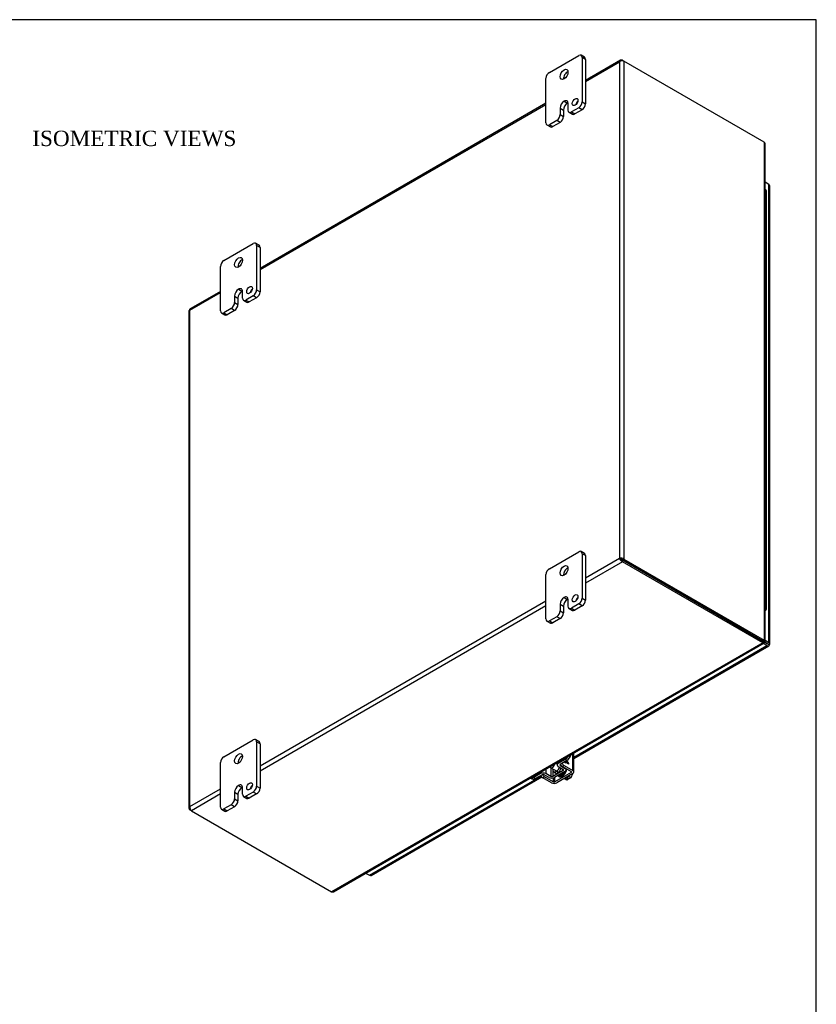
# Model space of a CAD drawing. Header units: inches. Extents: x 1 to 150, y -1 to 99.
# Tile 29 of 29: x 119 to 150, y 61 to 99. Entities that reach past the tile are written whole.
import ezdxf
from ezdxf.enums import TextEntityAlignment as Align

# ---------------------------------------------------------------- set-up
doc = ezdxf.new("R2010")
doc.units = ezdxf.units.IN
doc.header["$MEASUREMENT"] = 0
for name, color, linetype in [('COM42667', 7, 'Continuous'), ('COM42781', 7, 'Continuous'), ('COM48541', 7, 'Continuous'), ('COM48553', 7, 'Continuous'), ('COM55713B', 7, 'Continuous'), ('COM55713C', 7, 'Continuous'), ('Default', 7, 'Continuous'), ('FET07730', 7, 'Continuous'), ('PKT99', 7, 'Continuous'), ('SCC19011', 7, 'Continuous'), ('SPR20265', 7, 'Continuous'), ('WAF25035', 7, 'Continuous')]:
    doc.layers.add(name, color=color, linetype=linetype)
doc.styles.add('SEACAD_Times_New_Roman', font='times.ttf')

# ---------------------------------------------------------------- blocks, each defined once
blk = doc.blocks.new('SE7')
at = {"layer": 'COM42667', "color": 7, "linetype": 'Continuous'}
for p, q in [((140.142, 70.151), (140.142, 70.819)), ((140.184, 70.093), (140.184, 70.843)), ((139.844, 70.484), (139.824, 70.495)), ((139.844, 70.457), (139.844, 70.484)), ((139.864, 70.445), (139.844, 70.457)), ((139.863, 70.518), (139.863, 70.498)), ((139.863, 70.498), (139.864, 70.498)), ((139.863, 70.498), (139.942, 70.452)), ((139.863, 70.473), (139.864, 70.473)), ((139.863, 70.473), (139.863, 70.446)), ((139.864, 70.518), (139.864, 70.498)), ((139.864, 70.498), (139.943, 70.452)), ((139.978, 70.407), (139.864, 70.473)), ((139.864, 70.473), (139.864, 70.445)), ((139.943, 70.452), (139.886, 70.531)), ((139.898, 70.538), (139.977, 70.427)), ((139.899, 70.538), (139.978, 70.427)), ((139.942, 70.452), (139.943, 70.452)), ((139.977, 70.427), (139.978, 70.427)), ((139.977, 70.427), (139.977, 70.407)), ((139.978, 70.427), (139.978, 70.407)), ((140.075, 70.073), (139.445, 69.709)), ((140.142, 70.034), (139.512, 69.67)), ((139.801, 70.348), (139.734, 70.309)), ((139.734, 70.309), (140.075, 70.112)), ((139.801, 70.348), (140.142, 70.151)), ((140.075, 70.112), (140.075, 70.073)), ((139.036, 69.906), (138.969, 69.867)), ((139.31, 69.67), (138.969, 69.867)), ((139.377, 69.709), (139.036, 69.906)), ((139.377, 69.861), (139.377, 69.709)), ((139.445, 69.709), (139.445, 69.891))]:
    blk.add_line(p, q, dxfattribs=at)
for centre, major_axis, start_param, end_param in [((139.801, 70.45), (-0.063, 0.108), 1.348349, 2.356194), ((139.734, 70.411), (0.063, -0.108), 4.489942, 5.497787), ((139.76, 70.127), (0.07, 0.122), 3.936158, 4.423993), ((140.041, 70.093), (-0.048, 0), 2.356194, 3.926991), ((140.041, 70.093), (-0.143, 0), 2.356194, 3.926991), ((138.969, 69.97), (0.063, -0.108), 4.489942, 5.497787), ((139.036, 70.008), (-0.062, 0.108), 1.364289, 2.356194), ((139.411, 69.729), (-0.143, 0), 0.785398, 2.356194), ((139.411, 69.729), (-0.048, 0), 0.785398, 2.356194)]:
    blk.add_ellipse(centre, major_axis=major_axis, ratio=0.57735, start_param=start_param, end_param=end_param, dxfattribs=at)
at = {"layer": 'COM42781', "color": 7, "linetype": 'Continuous'}
for p, q in [((139.53, 70.466), (139.53, 70.371)), ((139.838, 70.585), (139.574, 70.433)), ((139.574, 70.491), (139.574, 70.433)), ((139.909, 70.544), (139.645, 70.392)), ((139.909, 70.544), (139.838, 70.585)), ((138.878, 70.03), (138.614, 69.878)), ((138.878, 70.089), (138.878, 70.03)), ((139.088, 70.21), (139.088, 70.032)), ((139.286, 69.921), (139.088, 70.032)), ((139.286, 70.26), (139.286, 69.921)), ((139.356, 70.174), (139.356, 69.921)), ((139.763, 70.156), (139.356, 69.921)), ((139.396, 70.106), (139.46, 70.07)), ((139.834, 70.115), (139.427, 69.881)), ((139.572, 70.311), (139.764, 70.197)), ((139.644, 70.391), (139.644, 70.351)), ((139.644, 70.351), (139.836, 70.237)), ((139.763, 70.197), (139.763, 70.156)), ((139.836, 70.251), (139.836, 70.237)), ((139.878, 70.177), (139.878, 70.226)), ((138.49, 69.865), (138.56, 69.825)), ((138.614, 69.878), (138.685, 69.837)), ((138.948, 69.99), (138.685, 69.837)), ((139.217, 69.879), (139.018, 69.99))]:
    blk.add_line(p, q, dxfattribs=at)
for centre, major_axis, start_param, end_param in [((139.496, 70.28), (-0.1, -0.173), 3.682729, 4.056328), ((139.68, 70.371), (0.15, 0), 2.356194, 3.909538), ((139.838, 70.789), (-0.125, -0.217), 0.785398, 1.560805), ((139.909, 70.748), (0.125, 0.217), 3.926991, 5.17824), ((138.984, 69.969), (0.15, 0), 0.802851, 2.356194), ((139.496, 70.28), (-0.1, -0.173), 5.36845, 6.283185), ((139.496, 70.28), (-0.1, -0.173), 0, 1.899294), ((139.56, 70.243), (0.1, 0.173), 3.908262, 5.034956), ((139.68, 70.371), (0.05, 0), 2.356194, 3.909538), ((139.728, 70.177), (-0.05, 0), 2.356194, 3.909538), ((139.728, 70.177), (-0.15, 0), 2.356194, 3.909538), ((138.614, 70.082), (0.125, 0.217), 3.141593, 3.926991), ((138.685, 70.041), (0.125, 0.217), 3.141593, 3.926991), ((138.984, 69.969), (0.05, 0), 0.802851, 2.356194), ((139.321, 69.942), (-0.15, 0), 0.802851, 2.356194), ((139.321, 69.942), (-0.05, 0), 0.802851, 2.356194)]:
    blk.add_ellipse(centre, major_axis=major_axis, ratio=0.57735, start_param=start_param, end_param=end_param, dxfattribs=at)
at = {"layer": 'COM48541', "color": 7, "linetype": 'Continuous'}
for p, q in [((142.008, 97.907), (140.64, 97.118)), ((140.64, 97.076), (141.968, 97.843)), ((141.968, 97.843), (141.968, 78.446)), ((142.083, 97.909), (142.141, 97.876)), ((142.083, 97.909), (142.083, 97.882)), ((142.141, 97.876), (142.141, 78.413)), ((147.625, 94.71), (142.141, 97.876)), ((139.093, 96.225), (127.912, 89.769)), ((127.912, 89.728), (139.093, 96.183)), ((147.625, 94.71), (147.625, 75.247)), ((147.661, 75.207), (147.661, 94.65)), ((125.17, 88.145), (126.365, 88.835)), ((126.365, 88.876), (125.181, 88.192)), ((125.134, 88.112), (125.134, 68.681)), ((125.17, 68.748), (125.17, 88.145)), ((140.64, 77.68), (141.968, 78.446)), ((142.083, 78.314), (140.64, 77.48)), ((142.025, 78.413), (141.968, 78.446)), ((142.141, 78.413), (142.083, 78.38)), ((142.083, 78.38), (147.568, 75.213)), ((142.083, 78.314), (142.083, 78.38)), ((147.567, 75.213), (142.083, 78.38)), ((147.567, 75.147), (142.083, 78.314)), ((142.141, 78.413), (147.625, 75.247)), ((127.912, 70.331), (139.093, 76.787)), ((139.093, 76.587), (127.912, 70.132)), ((146.732, 75.696), (146.721, 75.702)), ((146.721, 75.702), (146.721, 75.702)), ((146.721, 75.702), (146.721, 75.702)), ((147.567, 75.147), (130.712, 65.415)), ((130.781, 65.414), (147.62, 75.136)), ((147.567, 75.213), (147.579, 75.206)), ((147.567, 75.147), (147.567, 75.213)), ((147.625, 75.247), (147.568, 75.213)), ((147.586, 75.198), (147.629, 75.15)), ((147.59, 75.205), (147.653, 75.192)), ((147.6, 75.182), (147.614, 75.174)), ((147.611, 75.201), (147.625, 75.193)), ((147.629, 75.15), (147.614, 75.174)), ((147.653, 75.192), (147.625, 75.193)), ((125.17, 68.748), (126.365, 69.438)), ((126.365, 69.239), (125.227, 68.582)), ((125.17, 68.615), (125.194, 68.629)), ((125.227, 68.582), (125.17, 68.615)), ((125.227, 68.582), (130.712, 65.415))]:
    blk.add_line(p, q, dxfattribs=at)
for centre, radius, start, end in [((142.088, 97.685), 0.198, 74.662, 127.2409), ((147.591, 94.649), 0.0697, 1.1955, 61.2787), ((142.02, 78.255), 0.198, 52.7591, 105.338), ((142.16, 78.497), 0.198, 194.662, 247.2409), ((142.01, 78.32), 0.0942, 39.2584, 80.8764), ((142.098, 78.473), 0.0942, 219.1236, 260.7416), ((147.581, 75.176), 0.0306, 72.166, 92.849), ((147.607, 75.22), 0.0305, 207.1549, 227.8641), ((125.367, 68.723), 0.198, 172.7591, 225.338), ((130.748, 65.476), 0.0702, 239.0862, 298.6633)]:
    blk.add_arc(centre, radius, start, end, dxfattribs=at)
for points, knots in [([(142.083, 97.909), (142.069, 97.915), (142.056, 97.917), (142.03, 97.916), (142.018, 97.913), (141.997, 97.901), (141.989, 97.892), (141.975, 97.871), (141.97, 97.857), (141.968, 97.843)], [0, 0, 0, 0, 0.25, 0.25, 0.5, 0.5, 0.75, 0.75, 1, 1, 1, 1]), ([(125.134, 88.112), (125.134, 88.118), (125.137, 88.124), (125.15, 88.136), (125.159, 88.141), (125.17, 88.145)], [0.5, 0.5, 0.5, 0.5, 0.75, 0.75, 1, 1, 1, 1]), ([(125.17, 88.145), (125.168, 88.156), (125.167, 88.167), (125.171, 88.183), (125.175, 88.189), (125.181, 88.192)], [0, 0, 0, 0, 0.25, 0.25, 0.5, 0.5, 0.5, 0.5]), ([(146.721, 75.702), (146.721, 75.702), (146.722, 75.702), (146.726, 75.699), (146.729, 75.698), (146.732, 75.695)], [0.508085, 0.508085, 0.508085, 0.508085, 0.75, 0.75, 1, 1, 1, 1]), ([(147.567, 75.147), (147.576, 75.142), (147.584, 75.139), (147.599, 75.134), (147.605, 75.133), (147.616, 75.134), (147.62, 75.136), (147.626, 75.141), (147.628, 75.145), (147.629, 75.15)], [0, 0, 0, 0, 0.25, 0.25, 0.5, 0.5, 0.75, 0.75, 1, 1, 1, 1]), ([(147.568, 75.213), (147.569, 75.213), (147.57, 75.212), (147.573, 75.21), (147.574, 75.21), (147.577, 75.208), (147.578, 75.207), (147.58, 75.207), (147.58, 75.206), (147.579, 75.207), (147.578, 75.207), (147.577, 75.208)], [0, 0, 0, 0, 0.125, 0.125, 0.25, 0.25, 0.5, 0.5, 0.75, 0.75, 1, 1, 1, 1]), ([(147.625, 75.247), (147.626, 75.246), (147.629, 75.244), (147.633, 75.242), (147.637, 75.239), (147.644, 75.234), (147.649, 75.229), (147.655, 75.222), (147.658, 75.217), (147.66, 75.212), (147.661, 75.207), (147.66, 75.202), (147.658, 75.198), (147.656, 75.195), (147.654, 75.193), (147.654, 75.192), (147.653, 75.192)], [0, 0, 0, 0, 0.042883, 0.085742, 0.128562, 0.192679, 0.320206, 0.383625, 0.509439, 0.571887, 0.69569, 0.757137, 0.879057, 0.939643, 0.96985, 1, 1, 1, 1]), ([(125.17, 68.748), (125.159, 68.739), (125.15, 68.728), (125.137, 68.705), (125.134, 68.693), (125.134, 68.669), (125.137, 68.657), (125.15, 68.635), (125.159, 68.624), (125.17, 68.615)], [0, 0, 0, 0, 0.25, 0.25, 0.5, 0.5, 0.75, 0.75, 1, 1, 1, 1])]:
    blk.add_open_spline(points, degree=3, knots=knots, dxfattribs=at)
at = {"layer": 'COM48553', "color": 7, "linetype": 'Continuous'}
for p, q in [((147.806, 93.059), (147.661, 93.143)), ((147.806, 75.157), (147.806, 93.059)), ((147.85, 75.096), (147.85, 92.997)), ((140.184, 70.675), (147.735, 75.035)), ((147.271, 75.385), (147.271, 75.385)), ((147.271, 75.385), (147.271, 75.385)), ((147.58, 75.206), (147.735, 75.116)), ((147.735, 75.116), (147.58, 75.206)), ((147.735, 75.035), (147.589, 75.119)), ((147.661, 75.241), (147.806, 75.157)), ((147.735, 75.116), (147.735, 75.116)), ((147.735, 75.116), (147.735, 75.116)), ((147.735, 75.116), (147.806, 75.075)), ((147.835, 75.059), (147.735, 75.116)), ((147.835, 75.058), (147.735, 75.116)), ((140.184, 70.624), (147.81, 75.027)), ((132.187, 66.058), (138.905, 69.936)), ((132.262, 66.051), (138.93, 69.9)), ((132.042, 66.142), (132.187, 66.058))]:
    blk.add_line(p, q, dxfattribs=at)
for centre, major_axis, ratio, start_param, end_param in [((147.7, 92.997), (-0.15, 0), 0.57735, 3.141593, 3.926991), ((147.7, 75.137), (-0.05, 0.0288), 0.000682, 2.356588, 3.927384), ((147.7, 75.137), (-0.05, 0.0289), 0.000682, 2.355801, 3.926597), ((147.735, 75.157), (-0.075, 0.13), 0.57735, 2.356194, 3.587154), ((147.7, 75.096), (-0.15, 0), 0.57735, 2.696031, 3.926991), ((147.7, 75.137), (0.15, -0.086), 0.000682, -0.785005, -0.445168), ((147.7, 75.137), (0.15, -0.087), 0.000682, 0.445168, 0.785005), ((132.187, 66.181), (-0.075, 0.13), 0.57735, 2.356194, 3.141593)]:
    blk.add_ellipse(centre, major_axis=major_axis, ratio=ratio, start_param=start_param, end_param=end_param, dxfattribs=at)
at = {"layer": 'COM55713B', "color": 7, "linetype": 'Continuous'}
for p, q in [((147.72, 91.164), (147.72, 91.98)), ((147.72, 89.531), (147.72, 90.347)), ((147.72, 87.898), (147.72, 88.714)), ((147.72, 86.265), (147.72, 87.081)), ((147.72, 84.632), (147.72, 85.448)), ((147.72, 82.999), (147.72, 83.815)), ((147.72, 81.366), (147.72, 82.182)), ((147.72, 79.733), (147.72, 80.549)), ((147.72, 78.1), (147.72, 78.916)), ((147.72, 76.467), (147.72, 77.283))]:
    blk.add_line(p, q, dxfattribs=at)
for centre, major_axis, start_param in [((147.562, 91.98), (-0.157, 0), 3.141593), ((147.562, 91.164), (-0.158, 0), 3.141593), ((147.562, 90.347), (-0.158, 0), 3.141593), ((147.562, 89.531), (-0.157, 0), 3.141593), ((147.562, 88.714), (-0.157, 0), 3.141593), ((147.562, 87.898), (-0.157, 0), 3.141593), ((147.562, 87.081), (-0.157, 0), 3.141593), ((147.562, 86.265), (-0.158, 0), 3.141593), ((147.562, 85.448), (-0.158, 0), 3.141593), ((147.562, 84.632), (-0.157, 0), 3.141593), ((147.562, 83.815), (-0.158, 0), 3.141593), ((147.562, 82.999), (-0.158, 0), 3.141593), ((147.562, 82.182), (-0.158, 0), 3.141593), ((147.562, 81.366), (-0.157, 0), 3.141593), ((147.562, 80.549), (-0.158, 0), 3.141593), ((147.562, 79.733), (-0.158, 0), 3.141593), ((147.562, 78.916), (-0.158, 0), 3.141593), ((147.562, 78.1), (-0.158, 0), 3.141593), ((147.562, 77.283), (-0.158, 0), 3.141593), ((147.562, 76.467), (-0.158, 0), 2.244907)]:
    blk.add_ellipse(centre, major_axis=major_axis, ratio=0.57735, start_param=start_param, end_param=4.038278, dxfattribs=at)
at = {"layer": 'COM55713C', "color": 7, "linetype": 'Continuous'}
for p, q in [((147.72, 91.98), (147.72, 92.797)), ((147.72, 90.347), (147.72, 91.164)), ((147.72, 88.714), (147.72, 89.531)), ((147.72, 87.081), (147.72, 87.898)), ((147.72, 85.448), (147.72, 86.265)), ((147.72, 83.815), (147.72, 84.632)), ((147.72, 82.182), (147.72, 82.999)), ((147.72, 80.549), (147.72, 81.366)), ((147.72, 78.916), (147.72, 79.733)), ((147.72, 77.283), (147.72, 78.1))]:
    blk.add_line(p, q, dxfattribs=at)
for centre, major_axis in [((147.562, 92.797), (0.158, 0)), ((147.562, 91.98), (0.157, 0)), ((147.562, 91.164), (0.158, 0)), ((147.562, 90.347), (0.157, 0)), ((147.562, 89.531), (0.157, 0)), ((147.562, 88.714), (0.157, 0)), ((147.562, 87.898), (0.158, 0)), ((147.562, 87.081), (0.158, 0)), ((147.562, 86.265), (0.158, 0)), ((147.562, 85.448), (0.158, 0)), ((147.562, 84.632), (0.158, 0)), ((147.562, 83.815), (0.157, 0)), ((147.562, 82.999), (0.158, 0)), ((147.562, 82.182), (0.158, 0)), ((147.562, 81.366), (0.158, 0)), ((147.562, 80.549), (0.157, 0)), ((147.562, 79.733), (0.157, 0)), ((147.562, 78.916), (0.157, 0)), ((147.562, 78.1), (0.157, 0)), ((147.562, 77.283), (0.158, 0))]:
    blk.add_ellipse(centre, major_axis=major_axis, ratio=0.57735, start_param=0, end_param=0.896686, dxfattribs=at)
at = {"layer": 'FET07730', "color": 7, "linetype": 'Continuous'}
for p, q in [((139.226, 97.431), (140.375, 98.094)), ((140.601, 98.027), (140.469, 98.104)), ((140.507, 98.018), (140.507, 96.283)), ((140.64, 97.941), (140.507, 98.018)), ((140.64, 97.941), (140.64, 96.206)), ((139.093, 95.466), (139.093, 97.201)), ((139.801, 96.308), (139.8, 96.308)), ((139.8, 96.308), (139.933, 96.231)), ((139.801, 96.308), (139.933, 96.231)), ((139.933, 96.231), (139.933, 96.231)), ((139.955, 95.964), (139.955, 96.219)), ((140.507, 96.283), (140.64, 96.206)), ((139.646, 96.041), (139.646, 95.786)), ((139.646, 96.041), (139.779, 95.964)), ((139.779, 95.964), (139.779, 95.709)), ((139.994, 95.878), (140.126, 95.801)), ((140.375, 96.053), (140.087, 95.887)), ((140.087, 95.887), (140.22, 95.811)), ((140.507, 95.977), (140.22, 95.811)), ((140.507, 95.977), (140.375, 96.053)), ((139.514, 95.556), (139.226, 95.39)), ((139.646, 95.479), (139.358, 95.313)), ((139.646, 95.479), (139.514, 95.556)), ((139.646, 95.786), (139.779, 95.709)), ((139.132, 95.381), (139.265, 95.304)), ((139.226, 95.39), (139.358, 95.313)), ((126.498, 90.083), (127.647, 90.746)), ((127.873, 90.679), (127.741, 90.755)), ((127.78, 90.669), (127.78, 88.934)), ((127.912, 90.593), (127.78, 90.669)), ((127.912, 90.593), (127.912, 88.858)), ((126.365, 88.118), (126.365, 89.853)), ((127.073, 88.96), (127.072, 88.959)), ((127.072, 88.959), (127.205, 88.883)), ((127.073, 88.96), (127.205, 88.883)), ((127.205, 88.883), (127.205, 88.883)), ((127.78, 88.934), (127.912, 88.858)), ((126.918, 88.692), (126.918, 88.437)), ((126.918, 88.692), (127.051, 88.616)), ((127.051, 88.616), (127.051, 88.361)), ((127.227, 88.615), (127.227, 88.871)), ((127.266, 88.53), (127.398, 88.453)), ((127.647, 88.705), (127.36, 88.539)), ((127.36, 88.539), (127.492, 88.462)), ((127.78, 88.628), (127.492, 88.462)), ((127.78, 88.628), (127.647, 88.705)), ((126.786, 88.208), (126.498, 88.041)), ((126.918, 88.131), (126.63, 87.965)), ((126.918, 88.131), (126.786, 88.208)), ((126.918, 88.437), (127.051, 88.361)), ((126.404, 88.032), (126.537, 87.956)), ((126.498, 88.041), (126.63, 87.965)), ((139.226, 78.039), (140.375, 78.703)), ((140.601, 78.635), (140.469, 78.712)), ((140.507, 78.626), (140.507, 76.891)), ((140.64, 78.55), (140.507, 78.626)), ((140.64, 78.55), (140.64, 76.815)), ((139.093, 76.075), (139.093, 77.81)), ((139.646, 76.649), (139.646, 76.394)), ((139.646, 76.649), (139.779, 76.572)), ((139.779, 76.572), (139.779, 76.317)), ((139.801, 76.916), (139.8, 76.916)), ((139.8, 76.916), (139.933, 76.839)), ((139.801, 76.916), (139.933, 76.84)), ((139.933, 76.84), (139.933, 76.839)), ((139.955, 76.572), (139.955, 76.827)), ((140.375, 76.661), (140.087, 76.495)), ((140.507, 76.585), (140.22, 76.419)), ((140.507, 76.585), (140.375, 76.661)), ((140.507, 76.891), (140.64, 76.815)), ((139.646, 76.394), (139.779, 76.317)), ((139.994, 76.486), (140.126, 76.41)), ((140.087, 76.495), (140.22, 76.419)), ((139.132, 75.989), (139.265, 75.912)), ((139.514, 76.164), (139.226, 75.998)), ((139.226, 75.998), (139.358, 75.921)), ((139.646, 76.088), (139.358, 75.921)), ((139.646, 76.088), (139.514, 76.164)), ((126.498, 70.691), (127.647, 71.354)), ((127.873, 71.287), (127.741, 71.363)), ((127.78, 71.278), (127.78, 69.543)), ((127.912, 71.201), (127.78, 71.278)), ((127.912, 71.201), (127.912, 69.466)), ((126.365, 68.726), (126.365, 70.461)), ((126.918, 69.301), (126.918, 69.045)), ((126.918, 69.301), (127.051, 69.224)), ((127.073, 69.568), (127.072, 69.568)), ((127.072, 69.568), (127.205, 69.491)), ((127.073, 69.568), (127.205, 69.491)), ((127.205, 69.491), (127.205, 69.491)), ((127.227, 69.224), (127.227, 69.479)), ((127.647, 69.313), (127.36, 69.147)), ((127.78, 69.236), (127.647, 69.313)), ((127.78, 69.543), (127.912, 69.466)), ((126.918, 69.045), (127.051, 68.969)), ((127.051, 69.224), (127.051, 68.969)), ((127.266, 69.138), (127.398, 69.061)), ((127.36, 69.147), (127.492, 69.07)), ((127.78, 69.236), (127.492, 69.07)), ((126.404, 68.64), (126.537, 68.564)), ((126.786, 68.816), (126.498, 68.65)), ((126.498, 68.65), (126.63, 68.573)), ((126.918, 68.739), (126.63, 68.573)), ((126.918, 68.739), (126.786, 68.816))]:
    blk.add_line(p, q, dxfattribs=at)
for centre, major_axis, start_param, end_param in [((140.375, 97.941), (-0.094, -0.162), 2.356194, 3.926991), ((140.507, 97.865), (-0.094, -0.162), 2.356194, 3.141593), ((139.226, 97.278), (0.094, 0.162), 0.785398, 2.356194), ((139.933, 97.278), (0.109, 0.189), 0.651137, 2.490455), ((139.8, 96.13), (0.109, 0.189), 0.785398, 2.356194), ((139.933, 96.053), (0.109, 0.189), 0.785398, 2.356194), ((139.801, 96.13), (-0.109, -0.189), 2.356194, 3.926991), ((139.933, 96.053), (-0.109, -0.189), 3.795354, 3.926991), ((140.364, 96.2), (0.078, 0.135), 1.013198, 2.128395), ((140.375, 96.206), (-0.094, -0.162), 0.785398, 2.356194), ((140.507, 96.13), (0.094, 0.162), 3.926991, 5.497787), ((140.087, 96.04), (0.094, 0.162), 2.356194, 3.926991), ((140.22, 95.964), (0.094, 0.162), 3.141593, 3.926991), ((139.226, 95.543), (0.094, 0.162), 2.356194, 3.926991), ((139.514, 95.709), (-0.094, -0.162), 0.785398, 2.356194), ((139.646, 95.633), (0.094, 0.162), 3.926991, 5.497787), ((139.358, 95.466), (0.094, 0.162), 3.141593, 3.926991), ((127.647, 90.593), (-0.094, -0.162), 2.356194, 3.926991), ((127.78, 90.516), (-0.094, -0.162), 2.356194, 3.141593), ((126.498, 89.93), (0.094, 0.162), 0.785398, 2.356194), ((127.205, 89.93), (0.109, 0.189), 0.651137, 2.490455), ((127.072, 88.781), (0.109, 0.189), 0.785398, 2.356194), ((127.205, 88.705), (0.109, 0.189), 0.785398, 2.356194), ((127.073, 88.782), (-0.109, -0.189), 2.356194, 3.926991), ((127.205, 88.705), (-0.109, -0.189), 3.795354, 3.926991), ((127.636, 88.851), (0.078, 0.135), 1.013198, 2.128395), ((127.647, 88.858), (-0.094, -0.162), 0.785398, 2.356194), ((127.36, 88.692), (0.094, 0.162), 2.356194, 3.926991), ((127.78, 88.781), (0.094, 0.162), 3.926991, 5.497787), ((126.498, 88.194), (0.094, 0.162), 2.356194, 3.926991), ((126.786, 88.361), (-0.094, -0.162), 0.785398, 2.356194), ((126.918, 88.284), (0.094, 0.162), 3.926991, 5.497787), ((127.492, 88.615), (0.094, 0.162), 3.141593, 3.926991), ((126.63, 88.118), (0.094, 0.162), 3.141593, 3.926991), ((140.375, 78.55), (-0.094, -0.162), 2.356194, 3.926991), ((140.507, 78.473), (-0.094, -0.162), 2.356194, 3.141593), ((139.226, 77.886), (0.094, 0.162), 0.785398, 2.356194), ((139.933, 77.886), (0.109, 0.189), 0.651137, 2.490455), ((139.801, 76.738), (-0.109, -0.189), 2.356194, 3.926991), ((139.8, 76.738), (0.109, 0.189), 0.785398, 2.356194), ((139.933, 76.661), (0.109, 0.189), 0.785398, 2.356194), ((139.933, 76.662), (-0.109, -0.189), 3.795354, 3.926991), ((140.087, 76.649), (0.094, 0.162), 2.356194, 3.926991), ((140.364, 76.808), (0.078, 0.135), 1.013198, 2.128395), ((140.375, 76.815), (-0.094, -0.162), 0.785398, 2.356194), ((140.507, 76.738), (0.094, 0.162), 3.926991, 5.497787), ((139.514, 76.317), (-0.094, -0.162), 0.785398, 2.356194), ((139.646, 76.241), (0.094, 0.162), 3.926991, 5.497787), ((140.22, 76.572), (0.094, 0.162), 3.141593, 3.926991), ((139.226, 76.151), (0.094, 0.162), 2.356194, 3.926991), ((139.358, 76.075), (0.094, 0.162), 3.141593, 3.926991), ((127.647, 71.201), (-0.094, -0.162), 2.356194, 3.926991), ((127.78, 71.125), (-0.094, -0.162), 2.356194, 3.141593), ((126.498, 70.538), (0.094, 0.162), 0.785398, 2.356194), ((127.205, 70.538), (0.109, 0.189), 0.651137, 2.490455), ((127.072, 69.39), (0.109, 0.189), 0.785398, 2.356194), ((127.205, 69.313), (0.109, 0.189), 0.785398, 2.356194), ((127.073, 69.39), (-0.109, -0.189), 2.356194, 3.926991), ((127.205, 69.313), (-0.109, -0.189), 3.795354, 3.926991), ((127.636, 69.46), (0.078, 0.135), 1.013198, 2.128395), ((127.647, 69.466), (-0.094, -0.162), 0.785398, 2.356194), ((127.78, 69.39), (0.094, 0.162), 3.926991, 5.497787), ((126.786, 68.969), (-0.094, -0.162), 0.785398, 2.356194), ((126.918, 68.892), (0.094, 0.162), 3.926991, 5.497787), ((127.36, 69.3), (0.094, 0.162), 2.356194, 3.926991), ((127.492, 69.224), (0.094, 0.162), 3.141593, 3.926991), ((126.498, 68.803), (0.094, 0.162), 2.356194, 3.926991), ((126.63, 68.726), (0.094, 0.162), 3.141593, 3.926991)]:
    blk.add_ellipse(centre, major_axis=major_axis, ratio=0.57735, start_param=start_param, end_param=end_param, dxfattribs=at)
for centre, major_axis in [((139.8, 97.355), (0.109, 0.189)), ((140.231, 96.276), (0.078, 0.135)), ((127.072, 90.006), (0.109, 0.189)), ((127.503, 88.928), (0.078, 0.135)), ((139.8, 77.963), (0.109, 0.189)), ((140.231, 76.885), (0.078, 0.135)), ((127.072, 70.614), (0.109, 0.189)), ((127.503, 69.536), (0.078, 0.135))]:
    blk.add_ellipse(centre, major_axis=major_axis, ratio=0.57735, dxfattribs=at)
at = {"layer": 'PKT99', "color": 7, "linetype": 'Continuous'}
blk.add_line((142.127, 78.354), (142.128, 78.354), dxfattribs=at)
at = {"layer": 'SCC19011', "color": 7, "linetype": 'Continuous'}
for p, q in [((139.53, 70.401), (139.474, 70.433)), ((139.28, 70.263), (139.543, 70.112)), ((140.13, 70.027), (140.064, 69.865)), ((139.703, 70.019), (139.712, 70.014)), ((139.91, 69.776), (139.803, 69.838)), ((139.944, 69.873), (139.896, 69.846)), ((139.896, 69.846), (139.963, 69.807)), ((139.963, 69.807), (139.91, 69.776)), ((139.935, 69.848), (139.935, 69.868)), ((139.956, 69.836), (139.935, 69.848)), ((139.944, 69.873), (140.011, 69.835)), ((140.064, 69.865), (139.957, 69.927)), ((139.963, 69.807), (139.963, 69.823)), ((140.064, 69.865), (140.011, 69.835))]:
    blk.add_line(p, q, dxfattribs=at)
blk.add_arc((139.947, 69.823), 0.0158, 2.8527, 56.6228, dxfattribs=at)
for start_param, end_param in [(5.621331, 6.283185), (0, 2.23265)]:
    blk.add_ellipse((139.341, 70.369), major_axis=(-0.061, -0.106), ratio=0.57735, start_param=start_param, end_param=end_param, dxfattribs=at)
at = {"layer": 'SPR20265', "color": 7, "linetype": 'Continuous'}
blk.add_ellipse((139.551, 70.084), major_axis=(-0.0088, 0.0152), ratio=0.57735, start_param=0.079706, end_param=3.165352, dxfattribs=at)
for points, knots in [([(139.411, 70.097), (139.418, 70.082), (139.44, 70.053), (139.497, 70.039), (139.538, 70.057), (139.56, 70.069)], [0.96947168, 0.96947168, 0.96947168, 0.96947168, 0.97795505, 0.9897125, 1, 1, 1, 1]), ([(139.56, 69.956), (139.569, 69.949), (139.594, 69.935), (139.647, 69.934), (139.713, 69.964), (139.779, 70.026), (139.813, 70.081), (139.827, 70.11), (139.828, 70.111)], [0.28189744, 0.28189744, 0.28189744, 0.28189744, 0.28865739, 0.29816075, 0.31030721, 0.32189923, 0.33299926, 0.33343046, 0.33343046, 0.33343046, 0.33343046]), ([(139.566, 69.96), (139.568, 69.956), (139.582, 69.932), (139.619, 69.906), (139.681, 69.907), (139.743, 69.935), (139.805, 69.989), (139.859, 70.066), (139.892, 70.144), (139.901, 70.193), (139.903, 70.213)], [0.08587338, 0.08587338, 0.08587338, 0.08587338, 0.08823589, 0.10114257, 0.11117005, 0.12094126, 0.13248111, 0.14368626, 0.15480888, 0.16269732, 0.16269732, 0.16269732, 0.16269732]), ([(139.573, 69.964), (139.578, 69.963), (139.604, 69.962), (139.655, 69.977), (139.709, 70.019), (139.737, 70.052), (139.745, 70.063)], [0.47397782, 0.47397782, 0.47397782, 0.47397782, 0.47679456, 0.48803535, 0.49967137, 0.50445085, 0.50445085, 0.50445085, 0.50445085])]:
    blk.add_open_spline(points, degree=3, knots=knots, dxfattribs=at)
at = {"layer": 'WAF25035', "color": 7, "linetype": 'Continuous'}
blk.add_ellipse((139.859, 70.07), major_axis=(0.125, 0.217), ratio=0.57735, start_param=3.707461, end_param=4.14652, dxfattribs=at)
blk = doc.blocks.new('BORDER')
at = {"layer": 'Default', "color": 7, "linetype": 'Continuous'}
for p, q in [((0, 27.86), (-41.86, 27.86)), ((0, 0), (0, 27.86))]:
    blk.add_line(p, q, dxfattribs=at)

msp = doc.modelspace()

# ---------------------------------------------------------------- block references
at = {"layer": 'Default', "color": 7, "xscale": 3.56, "yscale": 3.56, "zscale": 3.56}
msp.add_blockref('BORDER', (149.664, 0.311), dxfattribs=at)
at = {"layer": 'Default'}
msp.add_blockref('SE7', (0, 0), dxfattribs=at)

# ---------------------------------------------------------------- texts
at = {"layer": 'Default', "color": 7, "linetype": 'Continuous', "style": 'SEACAD_Times_New_Roman'}
msp.add_text('ISOMETRIC VIEWS', height=0.6, dxfattribs=at).set_placement((119.008, 95.155), align=Align.TOP_LEFT)

doc.saveas('drawing.dxf')
